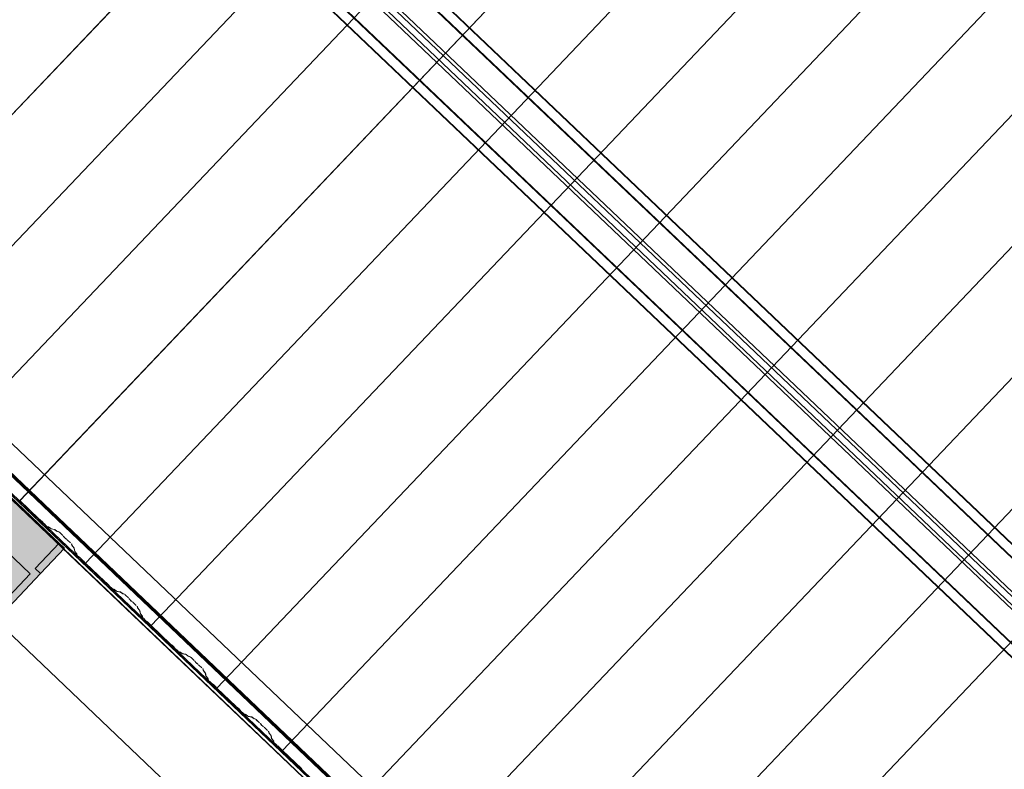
# Model space of a CAD drawing. Header units: metres. Extents: x 32343131.6 to 32343183.7, y 5699223.3 to 5699275.1.
# Tile 37 of 190: x 32343137 to 32343141.1, y 5699251.6 to 5699254.7. Entities that reach past the tile are written whole.
import ezdxf

# ---------------------------------------------------------------- set-up
doc = ezdxf.new("R2010")
doc.units = ezdxf.units.M
for name, color, linetype, lineweight in [('0-1', 7, 'Continuous', 5), ('A-ANNO-DIMS', 7, 'Continuous', 9), ('A-ANNO-DIMS-50', 7, 'Continuous', 9), ('A-DETL-GENF', 7, 'Continuous', 18), ('E-LITE-EQPM', 7, 'Continuous', 50)]:
    doc.layers.add(name, color=color, linetype=linetype, lineweight=lineweight)
for name, color, linetype, lineweight, true_color in [('A-DETL-GENF-1', 2, 'Continuous', 50, 0xffff00), ('A-DETL-GENF-2', 9, 'Continuous', 50, 0x808080), ('A-ROOF-1', 7, 'Continuous', 5, 0xcccccc), ('E-POWR-CNDT-1', 5, 'Continuous', 70, 0x0000ff), ('S-BEAM-1', 7, 'Continuous', 5, 0xcccccc)]:
    doc.layers.add(name, color=color, linetype=linetype, lineweight=lineweight, true_color=true_color)
doc.styles.add('Arial', font='arial.ttf', dxfattribs={"height": 0.15})
doc.dimstyles.new('Blitzschutz', dxfattribs={"dimscale": 0.3048, "dimtxt": 0.153039, "dimasz": 0.492126, "dimexe": 0.393701, "dimexo": 0.0625, "dimgap": 0.287073, "dimtad": 1, "dimlfac": 100, "dimrnd": 0.01, "dimdsep": 46, "dimtxsty": 'Arial', "dimblk1": 'OBLIQUE', "dimblk2": 'OBLIQUE', "dimsah": 1, "dimcen": 0.09, "dimdle": 0.393701, "dimadec": 0, "dimazin": 0, "dimtfac": 1, "dimtdec": 4, "dimtix": 1, "dimtmove": 0, "dimatfit": 3, "dimfxl": 0.393701, "dimfxlon": 1, "dimtvp": 1, "dimtfill": 1, "dimtolj": 1, "dimtzin": 0, "dimarcsym": 2})

# ---------------------------------------------------------------- blocks, each defined once
blk = doc.blocks.new('Ortgang Hochpunkt - Ortgang Hochpunkt-3544340-TGA_190_LP5_GR_DA-TGA-01_G_')
at = {"layer": 'A-ROOF-1'}
for p, q in [((89.4753, -25.0355), (54.6993, 8.0497)), ((89.3588, -25.1579), (54.5828, 7.9273)), ((54.5837, 7.9281), (89.3597, -25.1571)), ((89.4753, -25.0355), (54.8986, 7.8602)), ((63.2651, -0.3137), (57.4811, 5.1891)), ((63.2617, -0.3095), (57.4855, 5.1859)), ((63.2562, -0.2981), (57.4981, 5.18)), ((63.2552, -0.2959), (57.5003, 5.1791))]:
    blk.add_line(p, q, dxfattribs=at)
blk = doc.blocks.new('HEB Träger - 3883409-TGA_190_LP5_GR_DA-TGA-01_G_')
at = {"layer": 'S-BEAM-1'}
for p, q in [((91.2055, -23.2169), (56.4295, 9.8683)), ((56.431, 9.8699), (91.207, -23.2153)), ((91.234, -23.187), (56.458, 9.8982)), ((91.2355, -23.1853), (56.4595, 9.8999)), ((56.252, 9.6817), (91.028, -23.4035)), ((91.0295, -23.4018), (56.2535, 9.6834)), ((90.9995, -23.4334), (56.2235, 9.6518)), ((91.001, -23.4318), (56.2251, 9.6534)), ((65.0329, 1.5244), (59.2586, 7.0179)), ((65.0425, 1.5345), (59.2682, 7.028)), ((65.006, 1.4961), (59.2317, 6.9896)), ((65.0156, 1.5062), (59.2413, 6.9997))]:
    blk.add_line(p, q, dxfattribs=at)
blk = doc.blocks.new('ARC_190_LPX_FM_Stellplätze_rvt-1-TGA_190_LP5_GR_DA-TGA-01_G_')
at = {"layer": 'S-BEAM-1'}
for p, q in [((32343136.1684, 5699253.5094), (32343144.4307, 5699262.194)), ((32343136.1684, 5699253.5094), (32343144.4307, 5699262.194)), ((32343136.1685, 5699253.5095), (32343144.4308, 5699262.1941)), ((32343136.1685, 5699253.5095), (32343144.4308, 5699262.1941)), ((32343136.4401, 5699253.251), (32343144.7024, 5699261.9355)), ((32343136.4401, 5699253.251), (32343144.7024, 5699261.9355)), ((32343136.4402, 5699253.2511), (32343144.7025, 5699261.9356)), ((32343136.4402, 5699253.2511), (32343144.7025, 5699261.9356)), ((32343136.7118, 5699252.9925), (32343144.9741, 5699261.677)), ((32343136.7118, 5699252.9925), (32343144.9741, 5699261.677)), ((32343136.7119, 5699252.9926), (32343144.9741, 5699261.6771)), ((32343136.7119, 5699252.9926), (32343144.9741, 5699261.6771)), ((32343136.9835, 5699252.734), (32343145.2457, 5699261.4185)), ((32343136.9835, 5699252.734), (32343145.2457, 5699261.4185)), ((32343136.9836, 5699252.7341), (32343145.2458, 5699261.4186)), ((32343136.9836, 5699252.7341), (32343145.2458, 5699261.4186)), ((32343137.2552, 5699252.4756), (32343145.5175, 5699261.1601)), ((32343137.2552, 5699252.4756), (32343145.5175, 5699261.1601)), ((32343137.2552, 5699252.4755), (32343145.5174, 5699261.16)), ((32343137.2552, 5699252.4755), (32343145.5174, 5699261.16)), ((32343137.5268, 5699252.2171), (32343145.7891, 5699260.9016)), ((32343137.5268, 5699252.2171), (32343145.7891, 5699260.9016)), ((32343137.5269, 5699252.2172), (32343145.7892, 5699260.9017)), ((32343137.5269, 5699252.2172), (32343145.7892, 5699260.9017)), ((32343137.7985, 5699251.9586), (32343146.0608, 5699260.6431)), ((32343137.7985, 5699251.9586), (32343146.0608, 5699260.6431)), ((32343137.7986, 5699251.9587), (32343146.0609, 5699260.6432)), ((32343137.7986, 5699251.9587), (32343146.0609, 5699260.6432)), ((32343138.0702, 5699251.7001), (32343146.3325, 5699260.3846)), ((32343138.0702, 5699251.7001), (32343146.3325, 5699260.3846)), ((32343138.0703, 5699251.7002), (32343146.3326, 5699260.3847)), ((32343138.0703, 5699251.7002), (32343146.3326, 5699260.3847)), ((32343138.3419, 5699251.4416), (32343146.6042, 5699260.1261)), ((32343138.3419, 5699251.4416), (32343146.6042, 5699260.1261)), ((32343138.342, 5699251.4417), (32343146.6043, 5699260.1262)), ((32343138.342, 5699251.4417), (32343146.6043, 5699260.1262)), ((32343138.6136, 5699251.1831), (32343146.8759, 5699259.8677)), ((32343138.6136, 5699251.1831), (32343146.8759, 5699259.8677)), ((32343138.6137, 5699251.1832), (32343146.876, 5699259.8678)), ((32343138.6137, 5699251.1832), (32343146.876, 5699259.8678)), ((32343138.8853, 5699250.9247), (32343147.1476, 5699259.6092)), ((32343138.8853, 5699250.9247), (32343147.1476, 5699259.6092)), ((32343138.8854, 5699250.9248), (32343147.1476, 5699259.6093)), ((32343138.8854, 5699250.9248), (32343147.1476, 5699259.6093)), ((32343139.157, 5699250.6662), (32343147.4192, 5699259.3507)), ((32343139.157, 5699250.6662), (32343147.4192, 5699259.3507)), ((32343139.1571, 5699250.6663), (32343147.4193, 5699259.3508)), ((32343139.1571, 5699250.6663), (32343147.4193, 5699259.3508)), ((32343139.4287, 5699250.4078), (32343147.691, 5699259.0923)), ((32343139.4287, 5699250.4078), (32343147.691, 5699259.0923)), ((32343139.4287, 5699250.4077), (32343147.6909, 5699259.0922)), ((32343139.4287, 5699250.4077), (32343147.6909, 5699259.0922)), ((32343136.9836, 5699252.7341), (32343136.9835, 5699252.734)), ((32343136.9835, 5699252.734), (32343136.9836, 5699252.7341)), ((32343136.9835, 5699252.734), (32343137.0623, 5699252.659)), ((32343137.0624, 5699252.6591), (32343136.9836, 5699252.7341)), ((32343137.0703, 5699252.6525), (32343137.0656, 5699252.6563)), ((32343137.0663, 5699252.6555), (32343137.071, 5699252.6517)), ((32343137.0772, 5699252.6459), (32343137.0812, 5699252.6413)), ((32343137.082, 5699252.6406), (32343137.078, 5699252.6452)), ((32343137.0849, 5699252.6375), (32343137.0924, 5699252.6304)), ((32343137.0925, 5699252.6305), (32343137.085, 5699252.6376)), ((32343137.1016, 5699252.6258), (32343137.0971, 5699252.6267)), ((32343137.0982, 5699252.6257), (32343137.1026, 5699252.6247)), ((32343137.1118, 5699252.6185), (32343137.1026, 5699252.6252)), ((32343137.1034, 5699252.6243), (32343137.1126, 5699252.6176)), ((32343137.127, 5699252.6151), (32343137.1126, 5699252.6181)), ((32343137.1136, 5699252.617), (32343137.1281, 5699252.6141)), ((32343137.1372, 5699252.6079), (32343137.128, 5699252.6146)), ((32343137.1289, 5699252.6136), (32343137.1381, 5699252.607)), ((32343137.143, 5699252.6064), (32343137.138, 5699252.6074)), ((32343137.1391, 5699252.6064), (32343137.144, 5699252.6054)), ((32343137.1611, 5699252.59), (32343137.1487, 5699252.6017)), ((32343137.1487, 5699252.6016), (32343137.161, 5699252.5899)), ((32343137.1644, 5699252.5863), (32343137.1662, 5699252.5841)), ((32343137.1672, 5699252.5833), (32343137.1654, 5699252.5855)), ((32343137.1766, 5699252.5748), (32343137.1743, 5699252.5765)), ((32343137.1752, 5699252.5756), (32343137.1775, 5699252.5739)), ((32343137.1812, 5699252.5707), (32343137.1935, 5699252.5589)), ((32343137.1936, 5699252.559), (32343137.1813, 5699252.5708)), ((32343137.1975, 5699252.5545), (32343137.1988, 5699252.5496)), ((32343137.1999, 5699252.5486), (32343137.1986, 5699252.5535)), ((32343137.1994, 5699252.5487), (32343137.2065, 5699252.5398)), ((32343137.2075, 5699252.539), (32343137.2004, 5699252.5479)), ((32343137.207, 5699252.539), (32343137.2107, 5699252.5247)), ((32343137.2118, 5699252.5237), (32343137.2081, 5699252.538)), ((32343137.2113, 5699252.5238), (32343137.2184, 5699252.5149)), ((32343137.2194, 5699252.5141), (32343137.2123, 5699252.5229)), ((32343137.2189, 5699252.5141), (32343137.22, 5699252.5097)), ((32343137.2211, 5699252.5087), (32343137.22, 5699252.5131)), ((32343137.225, 5699252.5042), (32343137.2325, 5699252.497)), ((32343137.2326, 5699252.4971), (32343137.2251, 5699252.5043)), ((32343137.2406, 5699252.4905), (32343137.2358, 5699252.4943)), ((32343137.2365, 5699252.4935), (32343137.2413, 5699252.4897)), ((32343137.2474, 5699252.4839), (32343137.2514, 5699252.4793)), ((32343137.2523, 5699252.4787), (32343137.2482, 5699252.4832)), ((32343137.3341, 5699252.4006), (32343137.2552, 5699252.4756)), ((32343137.2552, 5699252.4756), (32343137.2552, 5699252.4755)), ((32343137.2552, 5699252.4755), (32343137.2552, 5699252.4756)), ((32343137.2552, 5699252.4755), (32343137.334, 5699252.4005)), ((32343137.342, 5699252.394), (32343137.3372, 5699252.3978)), ((32343137.3379, 5699252.397), (32343137.3427, 5699252.3932)), ((32343137.3488, 5699252.3874), (32343137.3529, 5699252.3828)), ((32343137.3537, 5699252.3822), (32343137.3497, 5699252.3867)), ((32343137.3566, 5699252.379), (32343137.3641, 5699252.3719)), ((32343137.3642, 5699252.372), (32343137.3567, 5699252.3791)), ((32343137.3733, 5699252.3673), (32343137.3688, 5699252.3682)), ((32343137.3699, 5699252.3672), (32343137.3743, 5699252.3663)), ((32343137.3835, 5699252.3601), (32343137.3742, 5699252.3667)), ((32343137.3751, 5699252.3658), (32343137.3843, 5699252.3591)), ((32343137.3987, 5699252.3567), (32343137.3843, 5699252.3596)), ((32343137.3853, 5699252.3586), (32343137.3998, 5699252.3556)), ((32343137.4089, 5699252.3494), (32343137.3997, 5699252.3561)), ((32343137.4006, 5699252.3552), (32343137.4098, 5699252.3485)), ((32343137.4147, 5699252.348), (32343137.4097, 5699252.349)), ((32343137.4108, 5699252.3479), (32343137.4157, 5699252.3469)), ((32343137.4203, 5699252.3432), (32343137.4327, 5699252.3314)), ((32343137.4328, 5699252.3315), (32343137.4204, 5699252.3432)), ((32343137.4361, 5699252.3278), (32343137.4379, 5699252.3257)), ((32343137.4388, 5699252.3249), (32343137.4371, 5699252.327)), ((32343137.4483, 5699252.3163), (32343137.446, 5699252.318)), ((32343137.4469, 5699252.3171), (32343137.4492, 5699252.3154)), ((32343137.4529, 5699252.3122), (32343137.4652, 5699252.3005)), ((32343137.4653, 5699252.3006), (32343137.453, 5699252.3123)), ((32343137.4692, 5699252.296), (32343137.4705, 5699252.2912)), ((32343137.4715, 5699252.2901), (32343137.4703, 5699252.295)), ((32343137.4711, 5699252.2902), (32343137.4782, 5699252.2813)), ((32343137.4792, 5699252.2805), (32343137.4721, 5699252.2894)), ((32343137.4787, 5699252.2806), (32343137.4824, 5699252.2662)), ((32343137.4834, 5699252.2652), (32343137.4798, 5699252.2795)), ((32343137.483, 5699252.2653), (32343137.4901, 5699252.2564)), ((32343137.4911, 5699252.2556), (32343137.484, 5699252.2645)), ((32343137.4906, 5699252.2556), (32343137.4917, 5699252.2512)), ((32343137.4928, 5699252.2502), (32343137.4917, 5699252.2546)), ((32343137.4967, 5699252.2457), (32343137.5042, 5699252.2386)), ((32343137.5043, 5699252.2387), (32343137.4968, 5699252.2458)), ((32343137.5123, 5699252.232), (32343137.5075, 5699252.2358)), ((32343137.5082, 5699252.2351), (32343137.513, 5699252.2313)), ((32343137.5191, 5699252.2254), (32343137.5231, 5699252.2208)), ((32343137.524, 5699252.2202), (32343137.5199, 5699252.2247)), ((32343137.5269, 5699252.2172), (32343137.5268, 5699252.2171)), ((32343137.5268, 5699252.2171), (32343137.5269, 5699252.2172)), ((32343137.5268, 5699252.2171), (32343137.6057, 5699252.1421)), ((32343137.6058, 5699252.1422), (32343137.5269, 5699252.2172)), ((32343137.6137, 5699252.1356), (32343137.6089, 5699252.1393)), ((32343137.6096, 5699252.1386), (32343137.6144, 5699252.1348)), ((32343137.6205, 5699252.1289), (32343137.6246, 5699252.1243)), ((32343137.6254, 5699252.1237), (32343137.6214, 5699252.1282)), ((32343137.6283, 5699252.1206), (32343137.6358, 5699252.1134)), ((32343137.6359, 5699252.1135), (32343137.6284, 5699252.1207)), ((32343137.6449, 5699252.1088), (32343137.6405, 5699252.1097)), ((32343137.6416, 5699252.1087), (32343137.646, 5699252.1078)), ((32343137.6551, 5699252.1016), (32343137.6459, 5699252.1082)), ((32343137.6468, 5699252.1073), (32343137.656, 5699252.1007)), ((32343137.6704, 5699252.0982), (32343137.6559, 5699252.1011)), ((32343137.657, 5699252.1001), (32343137.6715, 5699252.0972)), ((32343137.6806, 5699252.0909), (32343137.6714, 5699252.0976)), ((32343137.6723, 5699252.0967), (32343137.6815, 5699252.09)), ((32343137.6864, 5699252.0895), (32343137.6814, 5699252.0905)), ((32343137.6825, 5699252.0894), (32343137.6874, 5699252.0884)), ((32343137.692, 5699252.0847), (32343137.7044, 5699252.073)), ((32343137.7044, 5699252.073), (32343137.6921, 5699252.0848)), ((32343137.7078, 5699252.0694), (32343137.7096, 5699252.0672)), ((32343137.7105, 5699252.0664), (32343137.7087, 5699252.0686)), ((32343137.72, 5699252.0579), (32343137.7177, 5699252.0595)), ((32343137.7186, 5699252.0586), (32343137.7208, 5699252.057)), ((32343137.7246, 5699252.0537), (32343137.7369, 5699252.042)), ((32343137.737, 5699252.0421), (32343137.7247, 5699252.0538)), ((32343137.7409, 5699252.0376), (32343137.7421, 5699252.0327)), ((32343137.7432, 5699252.0317), (32343137.742, 5699252.0365)), ((32343137.7428, 5699252.0317), (32343137.7499, 5699252.0228)), ((32343137.7509, 5699252.022), (32343137.7437, 5699252.0309)), ((32343137.7504, 5699252.0221), (32343137.754, 5699252.0078)), ((32343137.7551, 5699252.0068), (32343137.7515, 5699252.0211)), ((32343137.7547, 5699252.0068), (32343137.7618, 5699251.9979)), ((32343137.7627, 5699251.9971), (32343137.7556, 5699252.006)), ((32343137.7623, 5699251.9972), (32343137.7634, 5699251.9928)), ((32343137.7645, 5699251.9918), (32343137.7634, 5699251.9962)), ((32343137.7684, 5699251.9872), (32343137.7759, 5699251.9801)), ((32343137.776, 5699251.9802), (32343137.7685, 5699251.9873)), ((32343137.7839, 5699251.9736), (32343137.7792, 5699251.9774)), ((32343137.7799, 5699251.9766), (32343137.7846, 5699251.9728)), ((32343137.7908, 5699251.9669), (32343137.7948, 5699251.9624)), ((32343137.7957, 5699251.9617), (32343137.7916, 5699251.9663)), ((32343137.7986, 5699251.9587), (32343137.7985, 5699251.9586)), ((32343137.7985, 5699251.9586), (32343137.7986, 5699251.9587)), ((32343137.7985, 5699251.9586), (32343137.8774, 5699251.8836)), ((32343137.8774, 5699251.8837), (32343137.7986, 5699251.9587)), ((32343137.8854, 5699251.8771), (32343137.8806, 5699251.8809)), ((32343137.8813, 5699251.8801), (32343137.8861, 5699251.8763)), ((32343137.8922, 5699251.8704), (32343137.8963, 5699251.8659)), ((32343137.8971, 5699251.8652), (32343137.8931, 5699251.8698)), ((32343137.9076, 5699251.855), (32343137.9, 5699251.8622)), ((32343137.9, 5699251.8621), (32343137.9075, 5699251.8549)), ((32343137.9166, 5699251.8504), (32343137.9122, 5699251.8513)), ((32343137.9132, 5699251.8502), (32343137.9177, 5699251.8493)), ((32343137.9268, 5699251.8431), (32343137.9176, 5699251.8498)), ((32343137.9185, 5699251.8488), (32343137.9277, 5699251.8422)), ((32343137.9421, 5699251.8397), (32343137.9276, 5699251.8426)), ((32343137.9287, 5699251.8416), (32343137.9432, 5699251.8387)), ((32343137.9523, 5699251.8325), (32343137.9431, 5699251.8391)), ((32343137.944, 5699251.8382), (32343137.9532, 5699251.8316)), ((32343137.958, 5699251.831), (32343137.9531, 5699251.832)), ((32343137.9542, 5699251.831), (32343137.9591, 5699251.83)), ((32343137.9637, 5699251.8262), (32343137.976, 5699251.8145)), ((32343137.9761, 5699251.8146), (32343137.9638, 5699251.8263)), ((32343137.9795, 5699251.8109), (32343137.9813, 5699251.8087)), ((32343137.9822, 5699251.8079), (32343137.9804, 5699251.8101)), ((32343137.9917, 5699251.7994), (32343137.9894, 5699251.8011)), ((32343137.9902, 5699251.8002), (32343137.9925, 5699251.7985)), ((32343137.9963, 5699251.7952), (32343138.0086, 5699251.7835)), ((32343138.0087, 5699251.7836), (32343137.9964, 5699251.7953)), ((32343138.0126, 5699251.7791), (32343138.0138, 5699251.7742)), ((32343138.0149, 5699251.7732), (32343138.0137, 5699251.7781)), ((32343138.0145, 5699251.7732), (32343138.0216, 5699251.7644)), ((32343138.0225, 5699251.7636), (32343138.0154, 5699251.7724)), ((32343138.0221, 5699251.7636), (32343138.0257, 5699251.7493)), ((32343138.0268, 5699251.7483), (32343138.0232, 5699251.7626)), ((32343138.0264, 5699251.7483), (32343138.0335, 5699251.7395)), ((32343138.0344, 5699251.7386), (32343138.0273, 5699251.7475)), ((32343138.034, 5699251.7387), (32343138.0351, 5699251.7343)), ((32343138.0362, 5699251.7333), (32343138.0351, 5699251.7377)), ((32343138.0401, 5699251.7288), (32343138.0476, 5699251.7216)), ((32343138.0477, 5699251.7217), (32343138.0402, 5699251.7289)), ((32343138.0556, 5699251.7151), (32343138.0509, 5699251.7189)), ((32343138.0516, 5699251.7181), (32343138.0563, 5699251.7143)), ((32343138.0625, 5699251.7085), (32343138.0665, 5699251.7039)), ((32343138.0673, 5699251.7032), (32343138.0633, 5699251.7078)), ((32343138.0703, 5699251.7002), (32343138.0702, 5699251.7001)), ((32343138.0702, 5699251.7001), (32343138.0703, 5699251.7002)), ((32343138.0702, 5699251.7001), (32343138.149, 5699251.6251)), ((32343138.1491, 5699251.6252), (32343138.0703, 5699251.7002))]:
    blk.add_line(p, q, dxfattribs=at)
for centre, major_axis, ratio, start_param, end_param in [((32343137.0627, 5699252.6595), (-0.00543, 0.00517), 0.087156, 1.570796, 2.355304), ((32343137.0627, 5699252.6595), (-0.00435, 0.00414), 0.087156, 1.570796, 2.355302), ((32343137.0738, 5699252.6485), (-0.00543, 0.00517), 0.087156, 3.927882, 5.496896), ((32343137.0738, 5699252.6485), (-0.00435, 0.00414), 0.087156, 3.927885, 5.496895), ((32343137.0853, 5699252.638), (-0.00543, 0.00517), 0.087156, 0.78629, 1.570796), ((32343137.0853, 5699252.638), (-0.00435, 0.00414), 0.087156, 0.786285, 1.570796), ((32343137.0929, 5699252.6308), (-0.00543, 0.00517), 0.087156, 1.570797, 3.003606), ((32343137.0929, 5699252.6308), (-0.00435, 0.00414), 0.087156, 1.570797, 3.003604), ((32343137.1069, 5699252.6206), (-0.00543, 0.00517), 0.087156, 5.711273, 6.145194), ((32343137.1069, 5699252.6206), (-0.00435, 0.00414), 0.087156, 5.711272, 6.145196), ((32343137.1083, 5699252.6222), (-0.00435, 0.00414), 0.087156, 2.569685, 3.003604), ((32343137.1083, 5699252.6222), (-0.00543, 0.00517), 0.087156, 2.56968, 3.003607), ((32343137.1324, 5699252.61), (-0.00543, 0.00517), 0.087156, 5.711273, 6.145194), ((32343137.1324, 5699252.61), (-0.00435, 0.00414), 0.087156, 5.711273, 6.145196), ((32343137.1338, 5699252.6116), (-0.00435, 0.00414), 0.087156, 2.569684, 3.003604), ((32343137.1338, 5699252.6116), (-0.00543, 0.00517), 0.087156, 2.569681, 3.003603), ((32343137.1483, 5699252.6013), (-0.00543, 0.00517), 0.087156, 4.712389, 6.145195), ((32343137.1483, 5699252.6013), (-0.00435, 0.00414), 0.087156, 4.712389, 6.145196), ((32343137.1606, 5699252.5895), (-0.00435, 0.00414), 0.087156, 3.741008, 4.712389), ((32343137.1606, 5699252.5895), (-0.00543, 0.00517), 0.087156, 3.74101, 4.712389), ((32343137.1709, 5699252.5801), (-0.00543, 0.00517), 0.087155, 0.599417, 2.542176), ((32343137.1709, 5699252.5801), (-0.00435, 0.00414), 0.087156, 0.599418, 2.542176), ((32343137.1808, 5699252.5703), (-0.00543, 0.00517), 0.087156, 4.712389, 5.683769), ((32343137.1808, 5699252.5703), (-0.00435, 0.00414), 0.087155, 4.712389, 5.683769), ((32343137.1932, 5699252.5586), (-0.00435, 0.00414), 0.087156, 3.279585, 4.712389), ((32343137.1932, 5699252.5586), (-0.00543, 0.00517), 0.087156, 3.279581, 4.712389), ((32343137.2042, 5699252.5446), (-0.00543, 0.00517), 0.087156, 0.137989, 0.571913), ((32343137.2042, 5699252.5446), (-0.00435, 0.00414), 0.087156, 0.137987, 0.571912), ((32343137.2027, 5699252.5431), (-0.00435, 0.00414), 0.087156, 3.279584, 3.713505), ((32343137.2027, 5699252.5431), (-0.00543, 0.00517), 0.087156, 3.279581, 3.713503), ((32343137.2161, 5699252.5197), (-0.00543, 0.00517), 0.087156, 0.137989, 0.571909), ((32343137.2161, 5699252.5197), (-0.00435, 0.00414), 0.087156, 0.137995, 0.571912), ((32343137.2146, 5699252.5182), (-0.00435, 0.00414), 0.087156, 3.279579, 3.713505), ((32343137.2146, 5699252.5182), (-0.00543, 0.00517), 0.087156, 3.279581, 3.713505), ((32343137.2255, 5699252.5047), (-0.00543, 0.00517), 0.087156, 0.137989, 1.570796), ((32343137.2255, 5699252.5047), (-0.00435, 0.00414), 0.087156, 0.137991, 1.570796), ((32343137.233, 5699252.4975), (-0.00543, 0.00517), 0.087156, 1.570796, 2.355306), ((32343137.233, 5699252.4975), (-0.00435, 0.00414), 0.087156, 1.570797, 2.355302), ((32343137.2441, 5699252.4865), (-0.00543, 0.00517), 0.087156, 3.927883, 5.496893), ((32343137.2441, 5699252.4865), (-0.00435, 0.00414), 0.087155, 3.927883, 5.496896), ((32343137.2556, 5699252.476), (-0.00543, 0.00517), 0.087156, 0.78629, 1.570796), ((32343137.2556, 5699252.476), (-0.00435, 0.00414), 0.087156, 0.786287, 1.570796), ((32343137.3344, 5699252.401), (-0.00543, 0.00517), 0.087156, 1.570796, 2.355304), ((32343137.3344, 5699252.401), (-0.00435, 0.00414), 0.087156, 1.570796, 2.355303), ((32343137.3455, 5699252.39), (-0.00543, 0.00517), 0.087156, 3.927882, 5.496895), ((32343137.3455, 5699252.39), (-0.00435, 0.00414), 0.087156, 3.927884, 5.496895), ((32343137.357, 5699252.3795), (-0.00543, 0.00517), 0.087156, 0.78629, 1.570796), ((32343137.357, 5699252.3795), (-0.00435, 0.00414), 0.087156, 0.786288, 1.570796), ((32343137.3645, 5699252.3724), (-0.00543, 0.00517), 0.087156, 1.570796, 3.0036), ((32343137.3645, 5699252.3724), (-0.00435, 0.00414), 0.087155, 1.570796, 3.003604), ((32343137.3786, 5699252.3621), (-0.00543, 0.00517), 0.087156, 5.711274, 6.145198), ((32343137.3786, 5699252.3621), (-0.00435, 0.00414), 0.087156, 5.711271, 6.145196), ((32343137.38, 5699252.3637), (-0.00435, 0.00414), 0.087156, 2.569684, 3.003603), ((32343137.38, 5699252.3637), (-0.00543, 0.00517), 0.087156, 2.569681, 3.003601), ((32343137.404, 5699252.3515), (-0.00543, 0.00517), 0.087155, 5.711274, 6.145198), ((32343137.404, 5699252.3515), (-0.00435, 0.00414), 0.087156, 5.711273, 6.145196), ((32343137.4055, 5699252.3531), (-0.00435, 0.00414), 0.087156, 2.569684, 3.003604), ((32343137.4055, 5699252.3531), (-0.00543, 0.00517), 0.087155, 2.569681, 3.0036), ((32343137.42, 5699252.3428), (-0.00543, 0.00517), 0.087156, 4.712389, 6.1452), ((32343137.42, 5699252.3428), (-0.00435, 0.00414), 0.087156, 4.712389, 6.145196), ((32343137.4323, 5699252.3311), (-0.00435, 0.00414), 0.087156, 3.741007, 4.712389), ((32343137.4323, 5699252.3311), (-0.00543, 0.00517), 0.087156, 3.74101, 4.712389), ((32343137.4426, 5699252.3216), (-0.00543, 0.00517), 0.087156, 0.599417, 2.542175), ((32343137.4426, 5699252.3216), (-0.00435, 0.00414), 0.087155, 0.599416, 2.542176), ((32343137.4525, 5699252.3118), (-0.00543, 0.00517), 0.087156, 4.712389, 5.683769), ((32343137.4525, 5699252.3118), (-0.00435, 0.00414), 0.087156, 4.712389, 5.683768), ((32343137.4649, 5699252.3001), (-0.00435, 0.00414), 0.087156, 3.279581, 4.712389), ((32343137.4649, 5699252.3001), (-0.00543, 0.00517), 0.087156, 3.279581, 4.712389), ((32343137.4759, 5699252.2861), (-0.00543, 0.00517), 0.087156, 0.137989, 0.57191), ((32343137.4759, 5699252.2861), (-0.00435, 0.00414), 0.087156, 0.137986, 0.571912), ((32343137.4744, 5699252.2846), (-0.00435, 0.00414), 0.087156, 3.279582, 3.713505), ((32343137.4744, 5699252.2846), (-0.00543, 0.00517), 0.087156, 3.279581, 3.713503), ((32343137.4878, 5699252.2612), (-0.00543, 0.00517), 0.087156, 0.137989, 0.571911), ((32343137.4878, 5699252.2612), (-0.00435, 0.00414), 0.087155, 0.137986, 0.571912), ((32343137.4862, 5699252.2597), (-0.00435, 0.00414), 0.087156, 3.279582, 3.713505), ((32343137.4862, 5699252.2597), (-0.00543, 0.00517), 0.087156, 3.279581, 3.713506), ((32343137.4972, 5699252.2462), (-0.00543, 0.00517), 0.087156, 0.137989, 1.570796), ((32343137.4972, 5699252.2462), (-0.00435, 0.00414), 0.087156, 0.137991, 1.570796), ((32343137.5047, 5699252.239), (-0.00543, 0.00517), 0.087156, 1.570797, 2.355304), ((32343137.5047, 5699252.239), (-0.00435, 0.00414), 0.087156, 1.570797, 2.355302), ((32343137.5158, 5699252.2281), (-0.00543, 0.00517), 0.087156, 3.927883, 5.496893), ((32343137.5158, 5699252.2281), (-0.00435, 0.00414), 0.087156, 3.927885, 5.496895), ((32343137.5273, 5699252.2175), (-0.00543, 0.00517), 0.087155, 0.78629, 1.570796), ((32343137.5273, 5699252.2175), (-0.00435, 0.00414), 0.087156, 0.786288, 1.570796), ((32343137.6061, 5699252.1425), (-0.00543, 0.00517), 0.087156, 1.570797, 2.355302), ((32343137.6061, 5699252.1425), (-0.00435, 0.00414), 0.087156, 1.570797, 2.355303), ((32343137.6172, 5699252.1316), (-0.00543, 0.00517), 0.087156, 3.927882, 5.496895), ((32343137.6172, 5699252.1316), (-0.00435, 0.00414), 0.087156, 3.927882, 5.496895), ((32343137.6287, 5699252.121), (-0.00543, 0.00517), 0.087156, 0.78629, 1.570796), ((32343137.6287, 5699252.121), (-0.00435, 0.00414), 0.087156, 0.786287, 1.570796), ((32343137.6362, 5699252.1139), (-0.00543, 0.00517), 0.087156, 1.570796, 3.003604), ((32343137.6362, 5699252.1139), (-0.00435, 0.00414), 0.087155, 1.570796, 3.003604), ((32343137.6503, 5699252.1036), (-0.00543, 0.00517), 0.087155, 5.711273, 6.145198), ((32343137.6503, 5699252.1036), (-0.00435, 0.00414), 0.087156, 5.711273, 6.145196), ((32343137.6517, 5699252.1053), (-0.00435, 0.00414), 0.087156, 2.569681, 3.003603), ((32343137.6517, 5699252.1053), (-0.00543, 0.00517), 0.087155, 2.569681, 3.003605), ((32343137.6757, 5699252.093), (-0.00543, 0.00517), 0.087156, 5.711274, 6.145199), ((32343137.6757, 5699252.093), (-0.00435, 0.00414), 0.087156, 5.711271, 6.145196), ((32343137.6772, 5699252.0946), (-0.00435, 0.00414), 0.087156, 2.569685, 3.003603), ((32343137.6772, 5699252.0946), (-0.00543, 0.00517), 0.087155, 2.569681, 3.003601), ((32343137.6917, 5699252.0843), (-0.00543, 0.00517), 0.087156, 4.712389, 6.1452), ((32343137.6917, 5699252.0843), (-0.00435, 0.00414), 0.087156, 4.712389, 6.145196), ((32343137.704, 5699252.0726), (-0.00435, 0.00414), 0.087156, 3.741012, 4.712389), ((32343137.704, 5699252.0726), (-0.00543, 0.00517), 0.087156, 3.74101, 4.712389), ((32343137.7143, 5699252.0632), (-0.00543, 0.00517), 0.087156, 0.599418, 2.542176), ((32343137.7143, 5699252.0632), (-0.00435, 0.00414), 0.087155, 0.599417, 2.542176), ((32343137.7242, 5699252.0533), (-0.00543, 0.00517), 0.087156, 4.712389, 5.683769), ((32343137.7242, 5699252.0533), (-0.00435, 0.00414), 0.087156, 4.712389, 5.683768), ((32343137.7365, 5699252.0416), (-0.00435, 0.00414), 0.087156, 3.279579, 4.712389), ((32343137.7365, 5699252.0416), (-0.00543, 0.00517), 0.087156, 3.279581, 4.712389), ((32343137.7476, 5699252.0276), (-0.00543, 0.00517), 0.087155, 0.137989, 0.571911), ((32343137.7476, 5699252.0276), (-0.00435, 0.00414), 0.087156, 0.137987, 0.571912), ((32343137.746, 5699252.0261), (-0.00435, 0.00414), 0.087156, 3.279583, 3.713505), ((32343137.746, 5699252.0261), (-0.00543, 0.00517), 0.087156, 3.279581, 3.713502), ((32343137.7595, 5699252.0027), (-0.00543, 0.00517), 0.087156, 0.137989, 0.571913), ((32343137.7595, 5699252.0027), (-0.00435, 0.00414), 0.087155, 0.137984, 0.571912), ((32343137.7579, 5699252.0012), (-0.00435, 0.00414), 0.087155, 3.279582, 3.713505), ((32343137.7579, 5699252.0012), (-0.00543, 0.00517), 0.087156, 3.279581, 3.713506), ((32343137.7689, 5699251.9877), (-0.00543, 0.00517), 0.087156, 0.137989, 1.570796), ((32343137.7689, 5699251.9877), (-0.00435, 0.00414), 0.087156, 0.137982, 1.570796), ((32343137.7764, 5699251.9806), (-0.00543, 0.00517), 0.087156, 1.570796, 2.3553), ((32343137.7764, 5699251.9806), (-0.00435, 0.00414), 0.087156, 1.570796, 2.355303), ((32343137.7875, 5699251.9696), (-0.00543, 0.00517), 0.087156, 3.927883, 5.496897), ((32343137.7875, 5699251.9696), (-0.00435, 0.00414), 0.087155, 3.927885, 5.496896), ((32343137.799, 5699251.9591), (-0.00543, 0.00517), 0.087155, 0.786291, 1.570796), ((32343137.799, 5699251.9591), (-0.00435, 0.00414), 0.087156, 0.786291, 1.570797), ((32343137.8778, 5699251.8841), (-0.00435, 0.00414), 0.087155, 1.570797, 2.355303), ((32343137.8778, 5699251.8841), (-0.00543, 0.00517), 0.087156, 1.570796, 2.3553), ((32343137.8889, 5699251.8731), (-0.00543, 0.00517), 0.087156, 3.927883, 5.496896), ((32343137.8889, 5699251.8731), (-0.00435, 0.00414), 0.087156, 3.927882, 5.496895), ((32343137.9004, 5699251.8626), (-0.00543, 0.00517), 0.087156, 0.78629, 1.570796), ((32343137.9004, 5699251.8626), (-0.00435, 0.00414), 0.087156, 0.786291, 1.570796), ((32343137.9079, 5699251.8554), (-0.00543, 0.00517), 0.087156, 1.570796, 3.003604), ((32343137.9079, 5699251.8554), (-0.00435, 0.00414), 0.087156, 1.570796, 3.003604), ((32343137.9219, 5699251.8452), (-0.00543, 0.00517), 0.087155, 5.711274, 6.145198), ((32343137.9219, 5699251.8452), (-0.00435, 0.00414), 0.087156, 5.711273, 6.145196), ((32343137.9234, 5699251.8468), (-0.00435, 0.00414), 0.087156, 2.56968, 3.003604), ((32343137.9234, 5699251.8468), (-0.00543, 0.00517), 0.087155, 2.569681, 3.003606), ((32343137.9474, 5699251.8345), (-0.00543, 0.00517), 0.087156, 5.711274, 6.145198), ((32343137.9474, 5699251.8345), (-0.00435, 0.00414), 0.087156, 5.711271, 6.145196), ((32343137.9488, 5699251.8362), (-0.00435, 0.00414), 0.087156, 2.569679, 3.003604), ((32343137.9488, 5699251.8362), (-0.00543, 0.00517), 0.087156, 2.569681, 3.003605), ((32343137.9634, 5699251.8258), (-0.00543, 0.00517), 0.087156, 4.712389, 6.1452), ((32343137.9634, 5699251.8258), (-0.00435, 0.00414), 0.087156, 4.712389, 6.145196), ((32343137.9757, 5699251.8141), (-0.00435, 0.00414), 0.087156, 3.741013, 4.712389), ((32343137.9757, 5699251.8141), (-0.00543, 0.00517), 0.087156, 3.74101, 4.712389), ((32343137.986, 5699251.8047), (-0.00543, 0.00517), 0.087156, 0.599417, 2.542174), ((32343137.986, 5699251.8047), (-0.00435, 0.00414), 0.087156, 0.599418, 2.542175), ((32343137.9959, 5699251.7949), (-0.00543, 0.00517), 0.087156, 4.712389, 5.683767), ((32343137.9959, 5699251.7949), (-0.00435, 0.00414), 0.087156, 4.712389, 5.683768), ((32343138.0082, 5699251.7831), (-0.00435, 0.00414), 0.087156, 3.27958, 4.712389), ((32343138.0082, 5699251.7831), (-0.00543, 0.00517), 0.087155, 3.279582, 4.712389), ((32343138.0193, 5699251.7691), (-0.00543, 0.00517), 0.087156, 0.137988, 0.571909), ((32343138.0193, 5699251.7691), (-0.00435, 0.00414), 0.087156, 0.137985, 0.571912), ((32343138.0177, 5699251.7676), (-0.00435, 0.00414), 0.087156, 3.279586, 3.713505), ((32343138.0177, 5699251.7676), (-0.00543, 0.00517), 0.087155, 3.279582, 3.713508), ((32343138.0312, 5699251.7442), (-0.00543, 0.00517), 0.087156, 0.137989, 0.571912), ((32343138.0312, 5699251.7442), (-0.00435, 0.00414), 0.087156, 0.137987, 0.571912), ((32343138.0296, 5699251.7427), (-0.00435, 0.00414), 0.087156, 3.279582, 3.713505), ((32343138.0296, 5699251.7427), (-0.00543, 0.00517), 0.087156, 3.279581, 3.713504), ((32343138.0405, 5699251.7292), (-0.00543, 0.00517), 0.087156, 0.137989, 1.570796), ((32343138.0405, 5699251.7292), (-0.00435, 0.00414), 0.087156, 0.137982, 1.570796), ((32343138.0481, 5699251.7221), (-0.00543, 0.00517), 0.087156, 1.570796, 2.3553), ((32343138.0481, 5699251.7221), (-0.00435, 0.00414), 0.087156, 1.570796, 2.355303), ((32343138.0592, 5699251.7111), (-0.00543, 0.00517), 0.087156, 3.927883, 5.496897), ((32343138.0592, 5699251.7111), (-0.00435, 0.00414), 0.087156, 3.927885, 5.496896), ((32343138.0707, 5699251.7006), (-0.00543, 0.00517), 0.087155, 0.78629, 1.570797), ((32343138.0707, 5699251.7006), (-0.00435, 0.00414), 0.087155, 0.786291, 1.570797), ((32343138.1495, 5699251.6256), (-0.00543, 0.00517), 0.087155, 1.570797, 2.355301), ((32343138.1495, 5699251.6256), (-0.00435, 0.00414), 0.087155, 1.570796, 2.355303)]:
    blk.add_ellipse(centre, major_axis=major_axis, ratio=ratio, start_param=start_param, end_param=end_param, dxfattribs=at)
at = {"layer": 'A-ROOF-1'}
blk.add_blockref('Ortgang Hochpunkt - Ortgang Hochpunkt-3544340-TGA_190_LP5_GR_DA-TGA-01_G_', (32343077.7673, 5699249.1855), dxfattribs=at)
at = {"layer": 'S-BEAM-1'}
blk.add_blockref('HEB Träger - 3883409-TGA_190_LP5_GR_DA-TGA-01_G_', (32343077.7673, 5699249.1855), dxfattribs=at)
blk = doc.blocks.new('LnPlus 40-AB7L-LR_18000-730 12G1 - Type catalog-V7-TGA_190_LP5_GR_DA-TGA-01_G_')
at = {"layer": 'A-DETL-GENF-1'}
blk.add_hatch(color=256, dxfattribs=at).paths.add_polyline_path([(0.1406, -0.02), (0.1406, 0.198), (-0.1406, 0.198), (-0.1406, -0.02)])
at = {"layer": 'A-DETL-GENF-2'}
h = blk.add_hatch(color=256, dxfattribs=at)
h.paths.add_polyline_path([(0.1406, -0.1944), (0.1406, -0.05), (0.1703, -0.05), (0.1703, 0.2276), (-0.1703, 0.2276), (-0.1703, -0.05), (-0.1406, -0.05), (-0.1406, -0.1944)])
h.paths.add_polyline_path([(0.1406, -0.02), (-0.1406, -0.02), (-0.1406, 0.198), (0.1406, 0.198)])
at = {"layer": 'E-LITE-EQPM'}
h = blk.add_hatch(color=256, dxfattribs=at)
h.paths.add_polyline_path([(0.1703, -0.1944), (0.1703, -0.05), (0.1406, -0.05), (0.1406, -0.1944)])
h.paths.add_polyline_path([(-0.1406, -0.1944), (-0.1406, -0.05), (-0.1703, -0.05), (-0.1703, -0.1944)])
at = {"layer": 'A-DETL-GENF'}
for p, q in [((0.1703, 0.2276), (-0.1703, 0.2276)), ((-0.1703, 0.2276), (-0.1703, -0.05)), ((0.1703, -0.05), (0.1703, 0.2276)), ((0.1406, 0.198), (-0.1406, 0.198)), ((-0.1406, 0.198), (-0.1406, -0.02)), ((-0.1406, -0.02), (-0.1406, 0.198)), ((-0.1406, 0.198), (0.1406, 0.198)), ((0.1406, -0.02), (0.1406, 0.198)), ((0.1406, 0.198), (0.1406, -0.02)), ((-0.1406, -0.02), (0.1406, -0.02)), ((0.1406, -0.02), (-0.1406, -0.02)), ((-0.1406, -0.05), (-0.1703, -0.05)), ((-0.1703, -0.05), (-0.1703, -0.1944)), ((-0.1703, -0.05), (-0.1406, -0.05)), ((-0.1406, -0.1944), (-0.1406, -0.05)), ((-0.1406, -0.05), (-0.1406, -0.1944)), ((0.1703, -0.05), (0.1406, -0.05)), ((0.1406, -0.05), (0.1406, -0.1944)), ((0.1406, -0.1944), (0.1406, -0.05)), ((0.1406, -0.05), (0.1703, -0.05)), ((0.1703, -0.1944), (0.1703, -0.05)), ((-0.1703, -0.1944), (-0.1406, -0.1944)), ((-0.1406, -0.1944), (0.1406, -0.1944)), ((0.1406, -0.1944), (0.1703, -0.1944))]:
    blk.add_line(p, q, dxfattribs=at)
blk = doc.blocks.new('DIMBLOCK7-TGA_190_LP5_GR_DA-TGA-01_G_')
at = {"layer": 'A-ANNO-DIMS-50', "transparency": 16777216}
for p, q in [((32343140.75, 5699248.5613), (32343134.8671, 5699254.1582)), ((32343134.954, 5699254.0755), (32343135.0367, 5699254.1624)), ((32343134.954, 5699254.0755), (32343134.8713, 5699253.9886)), ((32343140.75, 5699248.5613), (32343140.8327, 5699248.6482)), ((32343140.75, 5699248.5613), (32343140.6673, 5699248.4744))]:
    blk.add_line(p, q, dxfattribs=at)
at = {"layer": 'A-ANNO-DIMS-50', "lineweight": 35, "transparency": 16777216}
for p, q in [((32343134.954, 5699254.0755), (32343135.06, 5699254.0781)), ((32343134.954, 5699254.0755), (32343134.848, 5699254.0729)), ((32343140.75, 5699248.5613), (32343140.644, 5699248.5587)), ((32343140.75, 5699248.5613), (32343140.856, 5699248.5639))]:
    blk.add_line(p, q, dxfattribs=at)
at = {"layer": 'A-ANNO-DIMS-50', "color": 0, "transparency": 16777216, "insert": (32343137.9057, 5699250.8778), "char_height": 0.15, "width": 0.822172, "attachment_point": 1, "rotation": 136.4273, "line_spacing_factor": 0.941778, "style": 'Arial', "bg_fill": 3, "box_fill_scale": 1.25, "bg_fill_color": 256, "bg_fill_true_color": 13158600, "bg_fill_transparency": 0}
blk.add_mtext('800 cm', dxfattribs=at)
blk = doc.blocks.new('_Oblique')
at = {"color": 0, "linetype": 'ByBlock', "lineweight": -2}
blk.add_line((-0.5, -0.5), (0.5, 0.5), dxfattribs=at)
blk = doc.blocks.new('DIMBLOCK11-TGA_190_LP5_GR_DA-TGA-01_G_')
at = {"layer": 'A-ANNO-DIMS-50', "transparency": 16777216}
for p, q in [((32343140.4054, 5699248.199), (32343131.6244, 5699256.5531)), ((32343131.7114, 5699256.4703), (32343131.7941, 5699256.5573)), ((32343131.7114, 5699256.4703), (32343131.6287, 5699256.3834)), ((32343140.4054, 5699248.199), (32343140.4881, 5699248.286)), ((32343140.4054, 5699248.199), (32343140.3226, 5699248.1121))]:
    blk.add_line(p, q, dxfattribs=at)
at = {"layer": 'A-ANNO-DIMS-50', "lineweight": 35, "transparency": 16777216}
for p, q in [((32343131.7114, 5699256.4703), (32343131.6053, 5699256.4677)), ((32343131.7114, 5699256.4703), (32343131.8174, 5699256.473)), ((32343140.4054, 5699248.199), (32343140.2993, 5699248.1964)), ((32343140.4054, 5699248.199), (32343140.5114, 5699248.2017))]:
    blk.add_line(p, q, dxfattribs=at)
at = {"layer": 'A-ANNO-DIMS-50', "color": 0, "transparency": 16777216, "insert": (32343136.1538, 5699251.8543), "char_height": 0.15, "width": 0.960613, "attachment_point": 1, "rotation": 136.4273, "line_spacing_factor": 0.941778, "style": 'Arial', "bg_fill": 3, "box_fill_scale": 1.25, "bg_fill_color": 256, "bg_fill_true_color": 13158600, "bg_fill_transparency": 0}
blk.add_mtext('1200 cm', dxfattribs=at)

msp = doc.modelspace()

# ---------------------------------------------------------------- linework, layer by layer
at = {"layer": 'E-POWR-CNDT-1'}
msp.add_line((32343132.4093, 5699257.16061), (32343141.03622, 5699248.9531), dxfattribs=at)

# ---------------------------------------------------------------- block references
at = {"layer": '0-1'}
msp.add_blockref('ARC_190_LPX_FM_Stellplätze_rvt-1-TGA_190_LP5_GR_DA-TGA-01_G_', (0, 0), dxfattribs=at)
at = {"layer": 'E-LITE-EQPM', "rotation": 136.4272566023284}
msp.add_blockref('LnPlus 40-AB7L-LR_18000-730 12G1 - Type catalog-V7-TGA_190_LP5_GR_DA-TGA-01_G_', (32343136.91095, 5699252.51358), dxfattribs=at)

# ---------------------------------------------------------------- next in the draw order: dimensions: what is measured, and where the dimension line sits
at = {"layer": 'A-ANNO-DIMS'}
dim = msp.add_linear_dim(base=(32343134.954, 5699254.0755), p1=(32343140.83271, 5699248.64824), p2=(32343135.03671, 5699254.16244), angle=316.42726, dimstyle='Blitzschutz', override={"dimpost": '<> cm', "dimfxl": 8}, dxfattribs=at)
dim.commit()
dim.dimension.update_dxf_attribs({"geometry": 'DIMBLOCK7-TGA_190_LP5_GR_DA-TGA-01_G_', "text_midpoint": (32343137.9651, 5699251.43728)})

# ---------------------------------------------------------------- next in the draw order: dimensions: what is measured, and where the dimension line sits
dim = msp.add_linear_dim(base=(32343131.71136, 5699256.47035), p1=(32343140.48808, 5699248.28599), p2=(32343131.79408, 5699256.55729), angle=316.42726, dimstyle='Blitzschutz', override={"dimpost": '<> cm', "dimfxl": 12}, dxfattribs=at)
dim.commit()
dim.dimension.update_dxf_attribs({"geometry": 'DIMBLOCK11-TGA_190_LP5_GR_DA-TGA-01_G_', "text_midpoint": (32343136.17146, 5699252.45358)})

doc.saveas('drawing.dxf')
